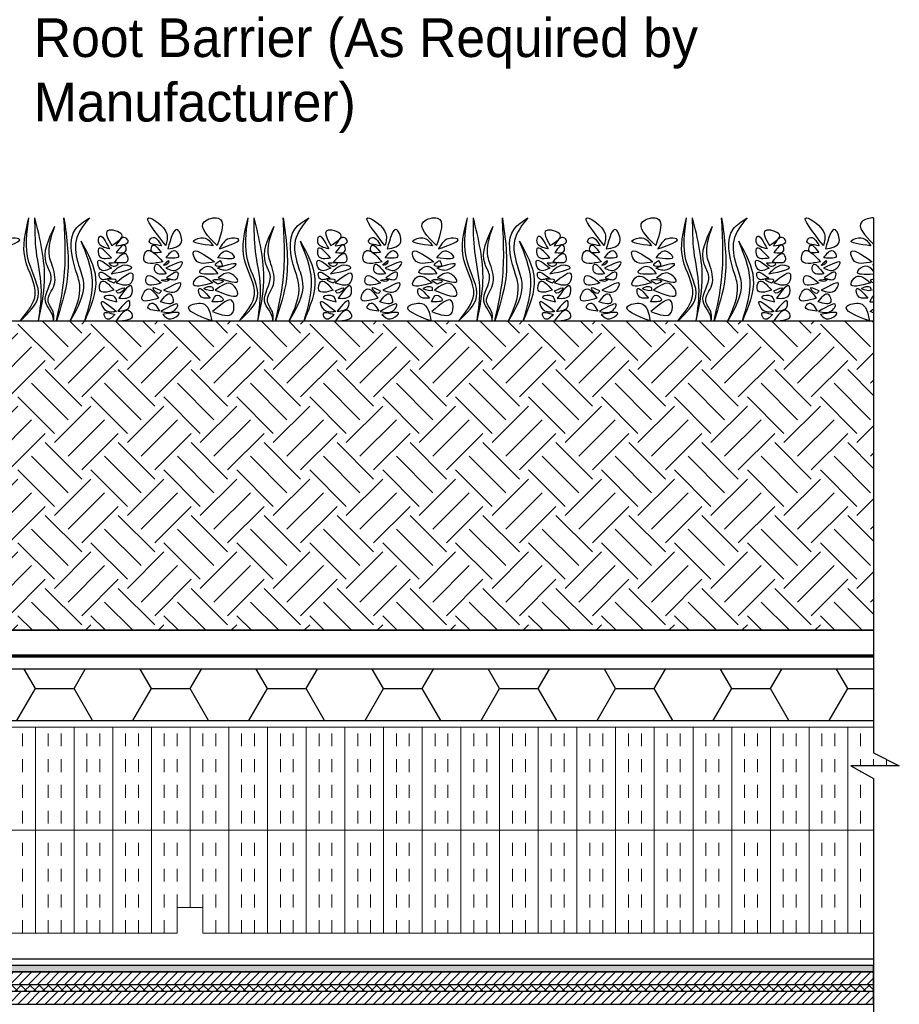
# Model space of a CAD drawing. Extents: x -24 to 36.5, y -12 to 48.
# Tile 4 of 5: x 19.4 to 36.5, y 4 to 23.1. Entities that reach past the tile are written whole.
import ezdxf

# ---------------------------------------------------------------- set-up
doc = ezdxf.new("R2010")
doc.units = 0
doc.header["$LTSCALE"] = 2
doc.header["$MEASUREMENT"] = 0
doc.linetypes.add('HIDDEN', pattern=[0.375, 0.25, -0.125])
doc.layers.get('0').update_dxf_attribs({"linetype": 'CONTINUOUS'})
for name, color, linetype in [('DRAINBOARD', 7, 'CONTINUOUS'), ('FILTER FABRIC', 7, 'HIDDEN'), ('GROWING MEDIA', 7, 'CONTINUOUS'), ('ROOT BARRIER', 5, 'CONTINUOUS'), ('VEGETATION', 7, 'CONTINUOUS'), ('WATERPROOFING', 7, 'CONTINUOUS')]:
    doc.layers.add(name, color=color, linetype=linetype)
for name, color, linetype, lineweight in [('FOAMULAR XPS INSULATION', 6, 'CONTINUOUS', 18), ('ROOF DECK', 7, 'CONTINUOUS', 13), ('TEXT', 7, 'CONTINUOUS', 25)]:
    doc.layers.add(name, color=color, linetype=linetype, lineweight=lineweight)
doc.styles.get("Standard").update_dxf_attribs({"font": 'stylu.ttf'})
pattern_1 = [(90, (10.75, 0.875), (-0.75, 5e-17), []), (90, (10.5, 0.875), (-0.75, 5e-17), [0.25, -0.25]), (90, (10.25, 0.875), (-0.75, 5e-17), [0.25, -0.25])]

msp = doc.modelspace()

# ---------------------------------------------------------------- hatches: boundary and pattern name
at = {"layer": 'DRAINBOARD'}
h = msp.add_hatch(dxfattribs=at)
h.set_pattern_fill('HONEY', color=8, scale=6)
h.set_pattern_definition([(0, (10.75, 3.625), (1.125, 0.649519), [0.75, -1.5]), (120, (10.75, 3.625), (-1.125, 0.649519), [0.75, -1.5]), (60, (10.75, 3.625), (2e-16, 1.299038), [-1.5, 0.75])])
h.paths.add_polyline_path([(10.75, 10.098), (10.75, 9.813), (10.75, 9.813), (10.75, 9.5), (36, 9.5), (36, 9.813), (36, 9.813), (36, 10.098), (36, 10.313), (36, 10.5), (11.003, 10.5), (10.75, 10.5), (10.75, 10.313)])
at = {"layer": 'FOAMULAR XPS INSULATION'}
h = msp.add_hatch(dxfattribs=at)
h.set_pattern_fill('INSUL', color=256, scale=2, angle=90)
h.set_pattern_definition([(90, (10.75, 0.5), (-0.75, 5e-17), []), (90, (10.5, 0.5), (-0.75, 5e-17), [0.25, -0.25]), (90, (10.25, 0.5), (-0.75, 5e-17), [0.25, -0.25])])
h.paths.add_polyline_path([(36, 7.375), (36, 8.375), (35.563, 8.625), (36, 8.625), (36.5, 8.625), (36, 8.875), (36, 9.375), (10.75, 9.375), (10.75, 7.375)])
h = msp.add_hatch(dxfattribs=at)
h.set_pattern_fill('INSUL', color=256, scale=2, angle=90)
h.set_pattern_definition(pattern_1)
h.paths.add_polyline_path([(22.5, 5.375), (22.5, 5.875), (22.75, 5.875), (22.75, 7.375), (10.75, 7.375), (10.75, 5.375)])
h = msp.add_hatch(dxfattribs=at)
h.set_pattern_fill('INSUL', color=256, scale=2, angle=90)
h.set_pattern_definition(pattern_1)
h.paths.add_polyline_path([(36, 5.375), (36, 7.375), (22.75, 7.375), (22.75, 5.875), (23, 5.875), (23, 5.375)])
at = {"layer": 'GROWING MEDIA'}
h = msp.add_hatch(dxfattribs=at)
h.set_pattern_fill('EARTH', color=8, scale=4, angle=45)
h.set_pattern_definition([(45, (10.75, 5.875), (1e-16, 1.414214), [1, -1]), (45, (10.4848, 6.1402), (1e-16, 1.414214), [1, -1]), (45, (10.2197, 6.4053), (1e-16, 1.414214), [1, -1]), (135, (10.2197, 6.5821), (-1.414214, 2e-16), [1, -1]), (135, (10.4848, 6.8473), (-1.414214, 2e-16), [1, -1]), (135, (10.75, 7.1124), (-1.414214, 2e-16), [1, -1])])
h.paths.add_polyline_path([(36, 17.25), (32.09, 17.25), (32.09, 17.245), (32.09, 17.25), (31.833, 17.25), (31.833, 17.245), (31.832, 17.25), (28.903, 17.25), (28.902, 17.245), (28.902, 17.25), (28.646, 17.25), (28.645, 17.245), (28.645, 17.25), (25.715, 17.25), (25.715, 17.245), (25.714, 17.25), (25.458, 17.25), (25.458, 17.245), (25.457, 17.25), (22.527, 17.25), (22.527, 17.245), (22.527, 17.25), (22.27, 17.25), (22.27, 17.245), (22.269, 17.25), (19.34, 17.25), (19.339, 17.245), (19.339, 17.25), (19.083, 17.25), (19.082, 17.245), (19.082, 17.25), (16.152, 17.25), (16.152, 17.245), (16.151, 17.25), (15.895, 17.25), (15.895, 17.245), (15.894, 17.25), (12.964, 17.25), (12.964, 17.245), (12.964, 17.25), (12.707, 17.25), (12.707, 17.245), (12.706, 17.25), (10.917, 17.25), (10.917, 11.25), (36, 11.25)])
at = {"layer": 'WATERPROOFING'}
h = msp.add_hatch(dxfattribs=at)
h.set_pattern_fill('ANSI31', color=256)
h.set_pattern_definition([(45, (4.75, -2), (-0.08838835, 0.08838835), [])])
h.paths.add_polyline_path([(10, 4.854), (10, 21), (9.75, 21), (9.75, 4.75), (10.5, 4), (36, 4), (36, 4.25), (14.134, 4.25), (13.759, 4.625), (10.759, 4.625), (10.759, 4.75), (13.811, 4.75), (14.186, 4.375), (36, 4.375), (36, 4.625), (14.289, 4.625), (13.911, 5), (10.539, 5), (10.375, 5.164), (10.375, 21), (10.125, 21), (10.125, 4.905), (10.655, 4.375), (13.759, 4.375), (13.759, 4.25), (10.604, 4.25)])
h = msp.add_hatch(dxfattribs=at)
h.set_pattern_fill('AR-SAND', color=256, scale=0.25)
h.set_pattern_definition([(37.5, (4.75, -2), (-0.0157483, 0.481706), [0, -0.38, 0, -0.425, 0, -0.40625]), (7.5, (4.75, -2), (0.442444, 0.705537), [0, -0.205, 0, -0.3425, 0, -0.13125]), (327.5, (4.4425, -2), (0.7785355, 0.0014148), [0, -0.125, 0, -0.45, 0, -0.5875]), (317.5, (4.4425, -2), (0.751532, 0.219419), [0, -0.0625, 0, -0.295, 0, -0.3375])])
h.paths.add_polyline_path([(13.911, 5), (14.289, 4.625), (36, 4.625), (36, 4.75), (14.341, 4.75), (13.966, 5.125), (10.5, 5.125), (10.5, 21), (10.375, 21), (10.375, 5)])
h = msp.add_hatch(dxfattribs=at)
h.set_pattern_fill('AR-SAND', color=256, scale=0.0313)
h.set_pattern_definition([(37.5, (4.75, -2), (-0.00197169, 0.060309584), [0, -0.047576, 0, -0.05321, 0, -0.0508625]), (7.5, (4.75, -2), (0.05539401, 0.08833317), [0, -0.025666, 0, -0.042881, 0, -0.0164325]), (327.5, (4.7115, -2), (0.09747264, 0.00017713), [0, -0.01565, 0, -0.05634, 0, -0.073555]), (317.5, (4.7115, -2), (0.09409176, 0.02747125), [0, -0.007825, 0, -0.036934, 0, -0.042255])])
h.paths.add_polyline_path([(10.375, 21), (10.375, 5.164), (10.539, 5), (13.911, 5), (14.289, 4.625), (36, 4.625), (36, 4.75), (14.341, 4.75), (13.966, 5.125), (10.591, 5.125), (10.5, 5.216), (10.5, 21)])
h = msp.add_hatch(dxfattribs=at)
h.set_pattern_fill('ANSI37', color=256)
h.set_pattern_definition([(45, (5.50888, -2), (-0.08838835, 0.08838835), []), (135, (5.50888, -2), (-0.08838835, -0.08838835), [])])
h.paths.add_polyline_path([(36, 4.25), (36, 4.375), (14.186, 4.375), (13.811, 4.75), (10.759, 4.75), (10.759, 4.625), (13.759, 4.625), (14.134, 4.25)])

# ---------------------------------------------------------------- linework, layer by layer
msp.add_lwpolyline([(36, 19.25), (36, 8.875), (36.5, 8.625), (36, 8.625), (35.563, 8.625), (36, 8.375), (36, -2)])
at = {"layer": 'DRAINBOARD'}
for points in [[(36, 10.5), (10.75, 10.5)], [(10.75, 9.5), (36, 9.5)]]:
    msp.add_lwpolyline(points, dxfattribs=at)
at = {"layer": 'FILTER FABRIC', "const_width": 0.0625}
msp.add_lwpolyline([(10.75, 10.75), (36, 10.75)], dxfattribs=at)
at = {"layer": 'FOAMULAR XPS INSULATION'}
for points in [[(36, 9.375), (10.75, 9.375), (10.75, 7.375), (36, 7.375)], [(34.75, 7.375), (10.75, 7.375)], [(34.75, 5.375), (34.75, 7.375), (22.75, 7.375)]]:
    msp.add_lwpolyline(points, dxfattribs=at)
for points in [[(22.75, 7.375), (22.75, 5.875), (22.5, 5.875), (22.5, 5.375), (10.75, 5.375), (10.75, 7.375)], [(22.75, 7.375), (22.75, 5.875), (23, 5.875), (23, 5.375), (36, 5.375), (36, 7.375)]]:
    msp.add_lwpolyline(points, close=True, dxfattribs=at)
at = {"layer": 'GROWING MEDIA'}
msp.add_lwpolyline([(36, 11.25), (10.917, 11.25), (10.917, 17.25), (36, 17.25)], close=True, dxfattribs=at)
msp.add_lwpolyline([(10.917, 11.25), (36, 11.25)], dxfattribs=at)
at = {"layer": 'ROOF DECK'}
for q in [(2.375, 4), (2.938, 4)]:
    msp.add_line((34.75, 4), q, dxfattribs=at)
at = {"layer": 'ROOT BARRIER', "const_width": 0.0312}
msp.add_lwpolyline([(36, 4.875), (14.32, 4.875), (13.945, 5.25), (10.625, 5.25), (10.625, 17.25)], dxfattribs=at)
at = {"layer": 'VEGETATION'}
for points in [[(19.452, 17.25), (19.806, 17.719), (19.626, 18.392), (19.626, 19.25)], [(19.452, 17.25), (19.749, 17.764), (19.557, 18.436), (19.626, 19.25)], [(19.814, 17.25), (19.929, 18.023), (19.743, 19.25)], [(19.814, 17.25), (19.865, 17.916), (19.771, 18.598), (19.743, 19.25)], [(20.158, 17.25), (20.305, 18.044), (20.305, 19.25)], [(20.305, 19.25), (20.369, 18.07), (20.158, 17.25)], [(20.423, 17.25), (20.61, 17.948), (20.531, 18.244), (20.531, 19.031), (20.8, 19.25)], [(20.8, 19.25), (20.54, 18.812), (20.59, 18.332), (20.682, 17.988), (20.423, 17.25)], [(22.278, 18.713), (22.297, 18.942), (21.949, 19.25), (22.278, 18.713)], [(23.278, 18.713), (23.297, 19.245), (23.024, 19.175), (23.278, 18.713)], [(23.702, 17.25), (24.056, 17.719), (23.876, 18.392), (23.876, 19.25)], [(23.702, 17.25), (23.999, 17.764), (23.807, 18.436), (23.876, 19.25)], [(24.064, 17.25), (24.179, 18.023), (23.993, 19.25)], [(24.064, 17.25), (24.115, 17.916), (24.021, 18.598), (23.993, 19.25)], [(24.408, 17.25), (24.555, 18.044), (24.555, 19.25)], [(24.555, 19.25), (24.619, 18.07), (24.408, 17.25)], [(24.673, 17.25), (24.86, 17.948), (24.781, 18.244), (24.781, 19.031), (25.05, 19.25)], [(25.05, 19.25), (24.79, 18.812), (24.84, 18.332), (24.932, 17.988), (24.673, 17.25)], [(26.528, 18.713), (26.547, 18.942), (26.199, 19.25), (26.528, 18.713)], [(27.528, 18.713), (27.547, 19.245), (27.274, 19.175), (27.528, 18.713)], [(27.952, 17.25), (28.306, 17.719), (28.126, 18.392), (28.126, 19.25)], [(27.952, 17.25), (28.249, 17.764), (28.057, 18.436), (28.126, 19.25)], [(28.314, 17.25), (28.429, 18.023), (28.243, 19.25)], [(28.314, 17.25), (28.365, 17.916), (28.271, 18.598), (28.243, 19.25)], [(28.658, 17.25), (28.805, 18.044), (28.805, 19.25)], [(28.805, 19.25), (28.869, 18.07), (28.658, 17.25)], [(28.923, 17.25), (29.11, 17.948), (29.031, 18.244), (29.031, 19.031), (29.3, 19.25)], [(29.3, 19.25), (29.04, 18.812), (29.09, 18.332), (29.182, 17.988), (28.923, 17.25)], [(30.778, 18.713), (30.797, 18.942), (30.449, 19.25), (30.778, 18.713)], [(31.778, 18.713), (31.797, 19.245), (31.524, 19.175), (31.778, 18.713)], [(32.202, 17.25), (32.556, 17.719), (32.376, 18.392), (32.376, 19.25)], [(32.202, 17.25), (32.499, 17.764), (32.307, 18.436), (32.376, 19.25)], [(32.564, 17.25), (32.679, 18.023), (32.493, 19.25)], [(32.564, 17.25), (32.615, 17.916), (32.521, 18.598), (32.493, 19.25)], [(32.908, 17.25), (33.055, 18.044), (33.055, 19.25)], [(33.055, 19.25), (33.119, 18.07), (32.908, 17.25)], [(33.173, 17.25), (33.36, 17.948), (33.281, 18.244), (33.281, 19.031), (33.55, 19.25)], [(33.55, 19.25), (33.29, 18.812), (33.34, 18.332), (33.432, 17.988), (33.173, 17.25)], [(35.028, 18.713), (35.047, 18.942), (34.699, 19.25), (35.028, 18.713)], [(20.105, 17.25), (20.105, 17.277), (19.945, 17.635), (20.057, 18.114), (19.969, 18.353), (20.129, 19.087)], [(20.105, 17.25), (20.105, 17.396), (20, 17.634), (20.115, 17.948), (20.069, 18.353), (20.026, 18.498), (20.129, 19.087)], [(21.191, 18.646), (20.992, 18.881), (20.977, 18.784), (21.191, 18.646)], [(21.231, 18.713), (21.153, 19.001), (21.426, 18.926), (21.231, 18.713)], [(22.319, 18.646), (22.511, 19.015), (22.584, 18.784), (22.319, 18.646)], [(24.355, 17.25), (24.355, 17.277), (24.195, 17.635), (24.307, 18.114), (24.219, 18.353), (24.379, 19.087)], [(24.355, 17.25), (24.355, 17.396), (24.25, 17.634), (24.365, 17.948), (24.319, 18.353), (24.276, 18.498), (24.379, 19.087)], [(25.441, 18.646), (25.242, 18.881), (25.227, 18.784), (25.441, 18.646)], [(25.481, 18.713), (25.403, 19.001), (25.676, 18.926), (25.481, 18.713)], [(26.569, 18.646), (26.761, 19.015), (26.834, 18.784), (26.569, 18.646)], [(28.605, 17.25), (28.605, 17.277), (28.445, 17.635), (28.557, 18.114), (28.469, 18.353), (28.629, 19.087)], [(28.605, 17.25), (28.605, 17.396), (28.5, 17.634), (28.615, 17.948), (28.569, 18.353), (28.526, 18.498), (28.629, 19.087)], [(29.691, 18.646), (29.492, 18.881), (29.477, 18.784), (29.691, 18.646)], [(29.731, 18.713), (29.653, 19.001), (29.926, 18.926), (29.731, 18.713)], [(30.819, 18.646), (31.011, 19.015), (31.084, 18.784), (30.819, 18.646)], [(32.855, 17.25), (32.855, 17.277), (32.695, 17.635), (32.807, 18.114), (32.719, 18.353), (32.879, 19.087)], [(32.855, 17.25), (32.855, 17.396), (32.75, 17.634), (32.865, 17.948), (32.819, 18.353), (32.776, 18.498), (32.879, 19.087)], [(33.941, 18.646), (33.742, 18.881), (33.727, 18.784), (33.941, 18.646)], [(33.981, 18.713), (33.903, 19.001), (34.176, 18.926), (33.981, 18.713)], [(35.069, 18.646), (35.261, 19.015), (35.334, 18.784), (35.069, 18.646)], [(19.069, 18.646), (19.261, 18.846), (19.433, 18.841), (19.069, 18.646)], [(20.709, 17.25), (20.856, 18.044), (20.638, 18.796)], [(20.638, 18.796), (20.92, 18.07), (20.709, 17.25)], [(21.311, 18.709), (21.499, 18.863), (21.547, 18.812), (21.311, 18.709)], [(21.32, 18.578), (21.491, 18.712), (21.51, 18.618), (21.32, 18.578)], [(22.198, 18.709), (22.011, 18.863), (21.962, 18.812), (22.198, 18.709)], [(22.19, 18.578), (22.019, 18.712), (21.999, 18.618), (22.19, 18.578)], [(23.198, 18.709), (23.011, 18.863), (22.825, 18.812), (23.198, 18.709)], [(23.319, 18.646), (23.511, 18.846), (23.683, 18.841), (23.319, 18.646)], [(24.959, 17.25), (25.106, 18.044), (24.888, 18.796)], [(24.888, 18.796), (25.17, 18.07), (24.959, 17.25)], [(25.561, 18.709), (25.749, 18.863), (25.797, 18.812), (25.561, 18.709)], [(25.57, 18.578), (25.741, 18.712), (25.76, 18.618), (25.57, 18.578)], [(26.448, 18.709), (26.261, 18.863), (26.212, 18.812), (26.448, 18.709)], [(26.44, 18.578), (26.269, 18.712), (26.249, 18.618), (26.44, 18.578)], [(27.448, 18.709), (27.261, 18.863), (27.075, 18.812), (27.448, 18.709)], [(27.569, 18.646), (27.761, 18.846), (27.933, 18.841), (27.569, 18.646)], [(29.209, 17.25), (29.356, 18.044), (29.138, 18.796)], [(29.138, 18.796), (29.42, 18.07), (29.209, 17.25)], [(29.811, 18.709), (29.999, 18.863), (30.047, 18.812), (29.811, 18.709)], [(29.82, 18.578), (29.991, 18.712), (30.01, 18.618), (29.82, 18.578)], [(30.698, 18.709), (30.511, 18.863), (30.462, 18.812), (30.698, 18.709)], [(30.69, 18.578), (30.519, 18.712), (30.499, 18.618), (30.69, 18.578)], [(31.698, 18.709), (31.511, 18.863), (31.325, 18.812), (31.698, 18.709)], [(31.819, 18.646), (32.011, 18.846), (32.183, 18.841), (31.819, 18.646)], [(33.459, 17.25), (33.606, 18.044), (33.388, 18.796)], [(33.388, 18.796), (33.67, 18.07), (33.459, 17.25)], [(34.061, 18.709), (34.249, 18.863), (34.297, 18.812), (34.061, 18.709)], [(34.07, 18.578), (34.241, 18.712), (34.26, 18.618), (34.07, 18.578)], [(34.948, 18.709), (34.761, 18.863), (34.712, 18.812), (34.948, 18.709)], [(34.94, 18.578), (34.769, 18.712), (34.749, 18.618), (34.94, 18.578)], [(35.948, 18.709), (35.761, 18.863), (35.575, 18.812), (35.948, 18.709)], [(21.225, 18.475), (20.983, 18.519), (20.976, 18.647), (21.225, 18.475)], [(21.284, 18.399), (21.519, 18.536), (21.549, 18.44), (21.284, 18.399)], [(22.225, 18.399), (21.891, 18.594), (21.853, 18.44), (22.225, 18.399)], [(22.285, 18.475), (22.527, 18.519), (22.466, 18.608), (22.285, 18.475)], [(23.225, 18.399), (22.811, 18.573), (22.853, 18.44), (23.225, 18.399)], [(23.285, 18.475), (23.606, 18.497), (23.466, 18.608), (23.285, 18.475)], [(25.475, 18.475), (25.233, 18.519), (25.226, 18.647), (25.475, 18.475)], [(25.534, 18.399), (25.769, 18.536), (25.799, 18.44), (25.534, 18.399)], [(26.475, 18.399), (26.141, 18.594), (26.103, 18.44), (26.475, 18.399)], [(26.535, 18.475), (26.777, 18.519), (26.716, 18.608), (26.535, 18.475)], [(27.475, 18.399), (27.061, 18.573), (27.103, 18.44), (27.475, 18.399)], [(27.535, 18.475), (27.856, 18.497), (27.716, 18.608), (27.535, 18.475)], [(29.725, 18.475), (29.483, 18.519), (29.476, 18.647), (29.725, 18.475)], [(29.784, 18.399), (30.019, 18.536), (30.049, 18.44), (29.784, 18.399)], [(30.725, 18.399), (30.391, 18.594), (30.353, 18.44), (30.725, 18.399)], [(30.785, 18.475), (31.027, 18.519), (30.966, 18.608), (30.785, 18.475)], [(31.725, 18.399), (31.311, 18.573), (31.353, 18.44), (31.725, 18.399)], [(31.785, 18.475), (32.106, 18.497), (31.966, 18.608), (31.785, 18.475)], [(33.975, 18.475), (33.733, 18.519), (33.726, 18.647), (33.975, 18.475)], [(34.034, 18.399), (34.269, 18.536), (34.299, 18.44), (34.034, 18.399)], [(34.975, 18.399), (34.641, 18.594), (34.603, 18.44), (34.975, 18.399)], [(35.035, 18.475), (35.277, 18.519), (35.216, 18.608), (35.035, 18.475)], [(35.975, 18.399), (35.561, 18.573), (35.603, 18.44), (35.975, 18.399)], [(21.226, 18.276), (20.962, 18.407), (21.011, 18.247), (21.226, 18.276)], [(21.175, 18.368), (21.358, 18.353), (21.288, 18.314), (21.175, 18.368)], [(21.222, 18.164), (21.525, 18.329), (21.599, 18.306), (21.222, 18.164)], [(22.287, 18.164), (22.078, 18.337), (22.071, 18.213), (22.287, 18.164)], [(22.334, 18.421), (22.241, 18.329), (22.331, 18.377), (22.334, 18.421)], [(22.283, 18.276), (22.605, 18.374), (22.498, 18.247), (22.283, 18.276)], [(23.334, 18.421), (23.241, 18.329), (23.366, 18.316), (23.334, 18.421)], [(23.283, 18.276), (23.639, 18.34), (23.498, 18.247), (23.283, 18.276)], [(25.476, 18.276), (25.212, 18.407), (25.261, 18.247), (25.476, 18.276)], [(25.425, 18.368), (25.608, 18.353), (25.538, 18.314), (25.425, 18.368)], [(25.472, 18.164), (25.775, 18.329), (25.849, 18.306), (25.472, 18.164)], [(26.537, 18.164), (26.328, 18.337), (26.321, 18.213), (26.537, 18.164)], [(26.584, 18.421), (26.491, 18.329), (26.581, 18.377), (26.584, 18.421)], [(26.533, 18.276), (26.855, 18.374), (26.748, 18.247), (26.533, 18.276)], [(27.584, 18.421), (27.491, 18.329), (27.616, 18.316), (27.584, 18.421)], [(27.533, 18.276), (27.889, 18.34), (27.748, 18.247), (27.533, 18.276)], [(29.726, 18.276), (29.462, 18.407), (29.511, 18.247), (29.726, 18.276)], [(29.675, 18.368), (29.858, 18.353), (29.788, 18.314), (29.675, 18.368)], [(29.722, 18.164), (30.025, 18.329), (30.099, 18.306), (29.722, 18.164)], [(30.787, 18.164), (30.578, 18.337), (30.571, 18.213), (30.787, 18.164)], [(30.834, 18.421), (30.741, 18.329), (30.831, 18.377), (30.834, 18.421)], [(30.783, 18.276), (31.105, 18.374), (30.998, 18.247), (30.783, 18.276)], [(31.834, 18.421), (31.741, 18.329), (31.866, 18.316), (31.834, 18.421)], [(31.783, 18.276), (32.139, 18.34), (31.998, 18.247), (31.783, 18.276)], [(33.976, 18.276), (33.712, 18.407), (33.761, 18.247), (33.976, 18.276)], [(33.925, 18.368), (34.108, 18.353), (34.038, 18.314), (33.925, 18.368)], [(33.972, 18.164), (34.275, 18.329), (34.349, 18.306), (33.972, 18.164)], [(35.037, 18.164), (34.828, 18.337), (34.821, 18.213), (35.037, 18.164)], [(35.084, 18.421), (34.991, 18.329), (35.081, 18.377), (35.084, 18.421)], [(35.033, 18.276), (35.355, 18.374), (35.248, 18.247), (35.033, 18.276)], [(21.213, 18.087), (20.989, 18.176), (21.006, 18.082), (21.213, 18.087)], [(21.316, 17.988), (21.645, 18.149), (21.613, 17.996), (21.316, 17.988)], [(22.193, 17.988), (21.906, 18.105), (21.896, 17.996), (22.193, 17.988)], [(22.296, 18.087), (22.521, 18.176), (22.504, 18.082), (22.296, 18.087)], [(23.193, 17.988), (22.906, 18.105), (22.815, 17.974), (23.193, 17.988)], [(23.287, 18.164), (23.094, 18.31), (22.939, 18.213), (23.287, 18.164)], [(23.296, 18.087), (23.521, 18.176), (23.674, 18.036), (23.296, 18.087)], [(25.463, 18.087), (25.239, 18.176), (25.256, 18.082), (25.463, 18.087)], [(25.566, 17.988), (25.895, 18.149), (25.863, 17.996), (25.566, 17.988)], [(26.443, 17.988), (26.156, 18.105), (26.146, 17.996), (26.443, 17.988)], [(26.546, 18.087), (26.771, 18.176), (26.754, 18.082), (26.546, 18.087)], [(27.443, 17.988), (27.156, 18.105), (27.065, 17.974), (27.443, 17.988)], [(27.537, 18.164), (27.344, 18.31), (27.189, 18.213), (27.537, 18.164)], [(27.546, 18.087), (27.771, 18.176), (27.924, 18.036), (27.546, 18.087)], [(29.713, 18.087), (29.489, 18.176), (29.506, 18.082), (29.713, 18.087)], [(29.816, 17.988), (30.145, 18.149), (30.113, 17.996), (29.816, 17.988)], [(30.693, 17.988), (30.406, 18.105), (30.396, 17.996), (30.693, 17.988)], [(30.796, 18.087), (31.021, 18.176), (31.004, 18.082), (30.796, 18.087)], [(31.693, 17.988), (31.406, 18.105), (31.315, 17.974), (31.693, 17.988)], [(31.787, 18.164), (31.594, 18.31), (31.439, 18.213), (31.787, 18.164)], [(31.796, 18.087), (32.021, 18.176), (32.174, 18.036), (31.796, 18.087)], [(33.963, 18.087), (33.739, 18.176), (33.756, 18.082), (33.963, 18.087)], [(34.066, 17.988), (34.395, 18.149), (34.363, 17.996), (34.066, 17.988)], [(34.943, 17.988), (34.656, 18.105), (34.646, 17.996), (34.943, 17.988)], [(35.046, 18.087), (35.271, 18.176), (35.254, 18.082), (35.046, 18.087)], [(35.943, 17.988), (35.656, 18.105), (35.565, 17.974), (35.943, 17.988)], [(21.273, 17.846), (21.029, 18.01), (20.998, 17.85), (21.273, 17.846)], [(21.272, 17.991), (21.155, 18.052), (21.319, 18.04), (21.272, 17.991)], [(21.37, 17.691), (21.619, 17.917), (21.614, 17.758), (21.37, 17.691)], [(22.276, 18.013), (22.354, 18.052), (22.191, 18.04), (22.276, 18.013)], [(22.236, 17.846), (22.573, 17.957), (22.511, 17.85), (22.236, 17.846)], [(23.289, 17.966), (23.397, 18.027), (23.191, 18.04), (23.289, 17.966)], [(23.236, 17.846), (23.573, 17.957), (23.676, 17.779), (23.236, 17.846)], [(25.523, 17.846), (25.279, 18.01), (25.248, 17.85), (25.523, 17.846)], [(25.522, 17.991), (25.405, 18.052), (25.569, 18.04), (25.522, 17.991)], [(25.62, 17.691), (25.869, 17.917), (25.864, 17.758), (25.62, 17.691)], [(26.526, 18.013), (26.604, 18.052), (26.441, 18.04), (26.526, 18.013)], [(26.486, 17.846), (26.823, 17.957), (26.761, 17.85), (26.486, 17.846)], [(27.539, 17.966), (27.647, 18.027), (27.441, 18.04), (27.539, 17.966)], [(27.486, 17.846), (27.823, 17.957), (27.926, 17.779), (27.486, 17.846)], [(29.773, 17.846), (29.529, 18.01), (29.498, 17.85), (29.773, 17.846)], [(29.772, 17.991), (29.655, 18.052), (29.819, 18.04), (29.772, 17.991)], [(29.87, 17.691), (30.119, 17.917), (30.114, 17.758), (29.87, 17.691)], [(30.776, 18.013), (30.854, 18.052), (30.691, 18.04), (30.776, 18.013)], [(30.736, 17.846), (31.073, 17.957), (31.011, 17.85), (30.736, 17.846)], [(31.789, 17.966), (31.897, 18.027), (31.691, 18.04), (31.789, 17.966)], [(31.736, 17.846), (32.073, 17.957), (32.176, 17.779), (31.736, 17.846)], [(34.023, 17.846), (33.779, 18.01), (33.748, 17.85), (34.023, 17.846)], [(34.022, 17.991), (33.905, 18.052), (34.069, 18.04), (34.022, 17.991)], [(34.12, 17.691), (34.369, 17.917), (34.364, 17.758), (34.12, 17.691)], [(35.026, 18.013), (35.104, 18.052), (34.941, 18.04), (35.026, 18.013)], [(34.986, 17.846), (35.323, 17.957), (35.261, 17.85), (34.986, 17.846)], [(21.332, 17.618), (21.087, 17.72), (21.269, 17.733), (21.332, 17.618)], [(21.315, 17.833), (21.354, 17.791), (21.483, 17.884), (21.315, 17.833)], [(22.139, 17.691), (21.92, 17.866), (21.817, 17.679), (22.139, 17.691)], [(22.194, 17.833), (22.156, 17.791), (22.026, 17.884), (22.194, 17.833)], [(22.178, 17.618), (22.423, 17.62), (22.372, 17.768), (22.178, 17.618)], [(23.139, 17.691), (22.92, 17.866), (22.937, 17.749), (23.139, 17.691)], [(23.194, 17.833), (23.186, 17.905), (23.026, 17.884), (23.194, 17.833)], [(25.582, 17.618), (25.337, 17.72), (25.519, 17.733), (25.582, 17.618)], [(25.565, 17.833), (25.604, 17.791), (25.733, 17.884), (25.565, 17.833)], [(26.389, 17.691), (26.17, 17.866), (26.067, 17.679), (26.389, 17.691)], [(26.444, 17.833), (26.406, 17.791), (26.276, 17.884), (26.444, 17.833)], [(26.428, 17.618), (26.673, 17.62), (26.622, 17.768), (26.428, 17.618)], [(27.389, 17.691), (27.17, 17.866), (27.187, 17.749), (27.389, 17.691)], [(27.444, 17.833), (27.436, 17.905), (27.276, 17.884), (27.444, 17.833)], [(29.832, 17.618), (29.587, 17.72), (29.769, 17.733), (29.832, 17.618)], [(29.815, 17.833), (29.854, 17.791), (29.983, 17.884), (29.815, 17.833)], [(30.639, 17.691), (30.42, 17.866), (30.317, 17.679), (30.639, 17.691)], [(30.694, 17.833), (30.656, 17.791), (30.526, 17.884), (30.694, 17.833)], [(30.678, 17.618), (30.923, 17.62), (30.872, 17.768), (30.678, 17.618)], [(31.639, 17.691), (31.42, 17.866), (31.437, 17.749), (31.639, 17.691)], [(31.694, 17.833), (31.686, 17.905), (31.526, 17.884), (31.694, 17.833)], [(34.082, 17.618), (33.837, 17.72), (34.019, 17.733), (34.082, 17.618)], [(34.065, 17.833), (34.104, 17.791), (34.233, 17.884), (34.065, 17.833)], [(34.889, 17.691), (34.67, 17.866), (34.567, 17.679), (34.889, 17.691)], [(34.944, 17.833), (34.906, 17.791), (34.776, 17.884), (34.944, 17.833)], [(34.928, 17.618), (35.173, 17.62), (35.122, 17.768), (34.928, 17.618)], [(35.889, 17.691), (35.67, 17.866), (35.687, 17.749), (35.889, 17.691)], [(35.944, 17.833), (35.936, 17.905), (35.776, 17.884), (35.944, 17.833)], [(21.325, 17.433), (21.03, 17.608), (21.106, 17.46), (21.325, 17.433)], [(21.352, 17.44), (21.58, 17.624), (21.574, 17.534), (21.352, 17.44)], [(22.158, 17.44), (21.988, 17.59), (21.936, 17.534), (22.158, 17.44)], [(22.185, 17.433), (22.511, 17.553), (22.453, 17.46), (22.185, 17.433)], [(23.171, 17.25), (22.988, 17.59), (22.735, 17.534), (23.171, 17.25)], [(23.178, 17.618), (23.39, 17.668), (23.286, 17.752), (23.178, 17.618)], [(23.185, 17.433), (23.582, 17.624), (23.579, 17.416), (23.185, 17.433)], [(25.575, 17.433), (25.28, 17.608), (25.356, 17.46), (25.575, 17.433)], [(25.602, 17.44), (25.83, 17.624), (25.824, 17.534), (25.602, 17.44)], [(26.408, 17.44), (26.238, 17.59), (26.186, 17.534), (26.408, 17.44)], [(26.435, 17.433), (26.761, 17.553), (26.703, 17.46), (26.435, 17.433)], [(27.421, 17.25), (27.238, 17.59), (26.985, 17.534), (27.421, 17.25)], [(27.428, 17.618), (27.64, 17.668), (27.536, 17.752), (27.428, 17.618)], [(27.435, 17.433), (27.832, 17.624), (27.829, 17.416), (27.435, 17.433)], [(29.825, 17.433), (29.53, 17.608), (29.606, 17.46), (29.825, 17.433)], [(29.852, 17.44), (30.08, 17.624), (30.074, 17.534), (29.852, 17.44)], [(30.658, 17.44), (30.488, 17.59), (30.436, 17.534), (30.658, 17.44)], [(30.685, 17.433), (31.011, 17.553), (30.953, 17.46), (30.685, 17.433)], [(31.671, 17.25), (31.488, 17.59), (31.235, 17.534), (31.671, 17.25)], [(31.678, 17.618), (31.89, 17.668), (31.786, 17.752), (31.678, 17.618)], [(31.685, 17.433), (32.082, 17.624), (32.079, 17.416), (31.685, 17.433)], [(34.075, 17.433), (33.78, 17.608), (33.856, 17.46), (34.075, 17.433)], [(34.102, 17.44), (34.33, 17.624), (34.324, 17.534), (34.102, 17.44)], [(34.908, 17.44), (34.738, 17.59), (34.686, 17.534), (34.908, 17.44)], [(34.935, 17.433), (35.261, 17.553), (35.203, 17.46), (34.935, 17.433)], [(35.921, 17.25), (35.738, 17.59), (35.485, 17.534), (35.921, 17.25)], [(21.289, 17.373), (21.084, 17.39), (21.131, 17.29), (21.289, 17.373)], [(21.317, 17.25), (21.577, 17.443), (21.634, 17.364), (21.317, 17.25)], [(22.221, 17.373), (22.54, 17.39), (22.379, 17.29), (22.221, 17.373)], [(25.539, 17.373), (25.334, 17.39), (25.381, 17.29), (25.539, 17.373)], [(25.567, 17.25), (25.827, 17.443), (25.884, 17.364), (25.567, 17.25)], [(26.471, 17.373), (26.79, 17.39), (26.629, 17.29), (26.471, 17.373)], [(29.789, 17.373), (29.584, 17.39), (29.631, 17.29), (29.789, 17.373)], [(29.817, 17.25), (30.077, 17.443), (30.134, 17.364), (29.817, 17.25)], [(30.721, 17.373), (31.04, 17.39), (30.879, 17.29), (30.721, 17.373)], [(34.039, 17.373), (33.834, 17.39), (33.881, 17.29), (34.039, 17.373)], [(34.067, 17.25), (34.327, 17.443), (34.384, 17.364), (34.067, 17.25)], [(34.971, 17.373), (35.29, 17.39), (35.129, 17.29), (34.971, 17.373)]]:
    msp.add_spline(points, degree=3, dxfattribs=at)
for points, knots in [([(36, 19.251), (35.923, 19.253), (35.6, 19.152), (35.829, 18.91), (36, 18.741)], [0.583412, 0.583412, 0.583412, 0.583412, 0.8138902, 1.3134768, 1.3134768, 1.3134768, 1.3134768]), ([(36, 18.361), (35.988, 18.349), (35.983, 18.335), (35.996, 18.324), (36, 18.322)], [0.07873163, 0.07873163, 0.07873163, 0.07873163, 0.13081401, 0.14613377, 0.14613377, 0.14613377, 0.14613377]), ([(36, 18.214), (35.956, 18.271), (35.861, 18.361), (35.567, 18.148), (35.823, 18.154), (36, 18.162)], [0.0536389, 0.0536389, 0.0536389, 0.0536389, 0.2422105, 0.4251517, 0.7540725, 0.7540725, 0.7540725, 0.7540725]), ([(36, 18.054), (35.969, 18.053), (35.914, 18.043), (35.963, 18.009), (36, 17.987)], [0.2607825, 0.2607825, 0.2607825, 0.2607825, 0.3314067, 0.4234416, 0.4234416, 0.4234416, 0.4234416])]:
    msp.add_open_spline(points, degree=3, knots=knots, dxfattribs=at)
for points in [[(35.986, 17.846), (35.991, 17.849), (35.995, 17.853), (36, 17.856)], [(36, 17.841), (35.995, 17.842), (35.991, 17.844), (35.986, 17.846)], [(36, 17.742), (35.969, 17.721), (35.949, 17.67), (35.928, 17.618)], [(35.928, 17.618), (35.952, 17.618), (35.977, 17.618), (36, 17.619)], [(35.935, 17.433), (35.957, 17.451), (35.978, 17.47), (36, 17.488)], [(36, 17.409), (35.978, 17.417), (35.957, 17.425), (35.935, 17.433)]]:
    msp.add_open_spline(points, degree=3, dxfattribs=at)
at = {"layer": 'WATERPROOFING'}
for points in [[(9.75, 4.75), (10.5, 4), (36, 4), (36, 4.625), (14.289, 4.625), (13.911, 5), (10.539, 5), (10.375, 5.164), (10.375, 21), (9.75, 21), (9.75, 4.75)], [(10.375, 21), (10.375, 5.164), (10.539, 5), (13.911, 5), (14.289, 4.625), (36, 4.625), (36, 4.75), (14.341, 4.75), (13.966, 5.125), (10.591, 5.125), (10.5, 5.216), (10.5, 21), (10.375, 21)], [(10.759, 4.75), (10.759, 4.625), (13.759, 4.625), (14.134, 4.25), (36, 4.25)], [(36, 4.375), (14.186, 4.375), (13.811, 4.75), (10.759, 4.75)]]:
    msp.add_lwpolyline(points, dxfattribs=at)

# ---------------------------------------------------------------- texts
at = {"layer": 'TEXT', "insert": (19.72, 22.006), "char_height": 0.75, "width": 16.28, "attachment_point": 4}
msp.add_mtext('\\A1;Root Barrier (As Required by Manufacturer)', dxfattribs=at)

doc.saveas('drawing.dxf')
